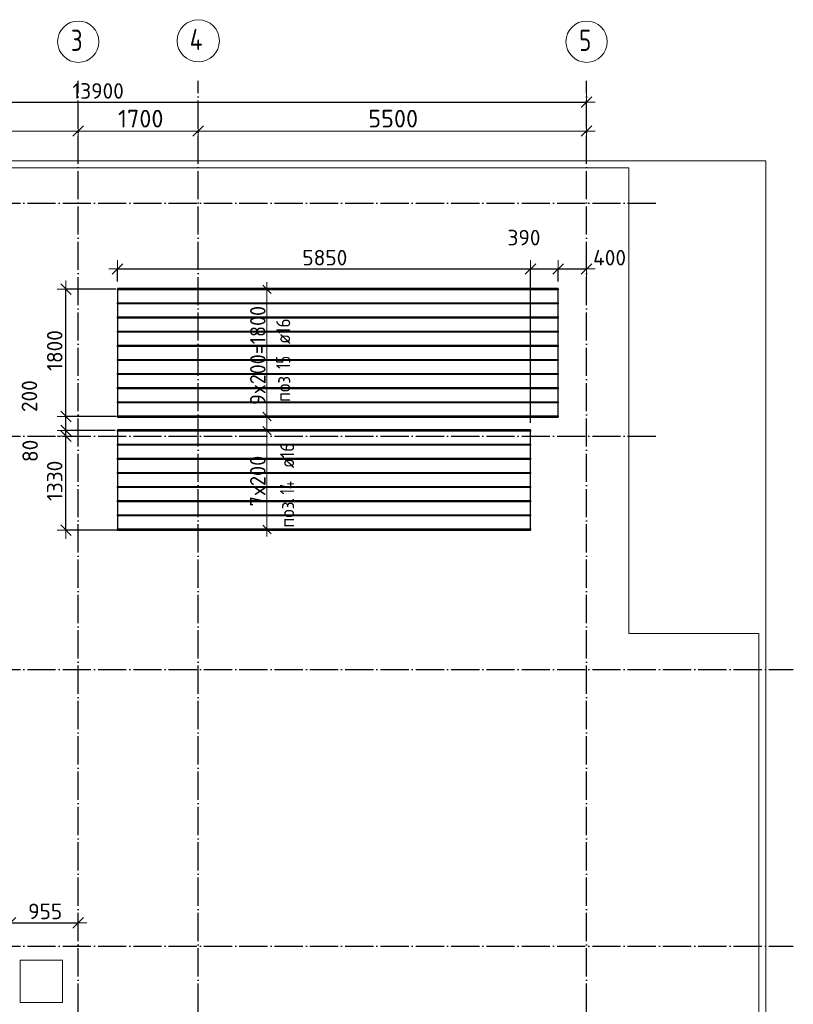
# Model space of a CAD drawing. Header units: millimetres. Extents: x -3725 to 93325, y -74170 to 82591.
# Tile 8 of 133: x 35872 to 46830, y -33561 to -19623. Entities that reach past the tile are written whole.
import ezdxf

# ---------------------------------------------------------------- set-up
doc = ezdxf.new("R2010")
doc.units = ezdxf.units.MM
doc.header["$PDMODE"] = 65
for name, pattern in [('______11', [500, 400, -50, 0, -50]), ('______3', [500, 400, -100]), ('______5', [1100, 800, -100, 100, -100])]:
    doc.linetypes.add(name, pattern=pattern)
for name, color, linetype, lineweight in [('Standard', 7, 'Continuous', 25), ('Балка_ общее', 7, '______3', 13), ('Размерная линия_ общее', 7, 'Continuous', 13), ('Фундамент (1)', 7, 'Continuous', 35)]:
    doc.layers.add(name, color=color, linetype=linetype, lineweight=lineweight)
doc.layers.add('Арм.стержн.Доп. Арм верхн.зоны Х', color=7, linetype='Continuous', lineweight=35, true_color=0x8c8cff)
doc.layers.add('Осевая линия_ общее', color=7, linetype='______5', lineweight=13, true_color=0xa0a0a0)
doc.styles.add('ISOCPEUR', font='ISOCPEUR')
doc.dimstyles.new('DIMSTYLE_18', dxfattribs={"dimtxt": 220, "dimasz": 250, "dimexe": 0, "dimexo": 0, "dimgap": 110, "dimtad": 2, "dimdec": 0, "dimrnd": 1, "dimzin": 12, "dimdsep": 46, "dimtxsty": 'ISOCPEUR', "dimblk1": 'ALL_ML_STRICH', "dimblk2": 'ALL_ML_STRICH', "dimsah": 1, "dimcen": 0, "dimclrd": 7, "dimclre": 256, "dimclrt": 7, "dimadec": 0, "dimazin": 0, "dimtfac": 1, "dimtdec": 0, "dimtix": 1, "dimtmove": 2, "dimatfit": 3, "dimfxl": 0, "dimtzin": 0, "dimlwd": 0, "dimlwe": -3, "dimarcsym": 0})
doc.dimstyles.new('DIMSTYLE_3', dxfattribs={"dimtxt": 220, "dimasz": 250, "dimexe": 0, "dimexo": 0, "dimgap": 110, "dimtad": 2, "dimdec": 0, "dimrnd": 5, "dimzin": 12, "dimdsep": 46, "dimtxsty": 'ISOCPEUR', "dimblk1": 'ALL_ML_STRICH', "dimblk2": 'ALL_ML_STRICH', "dimsah": 1, "dimcen": 0, "dimclrd": 7, "dimclre": 256, "dimclrt": 7, "dimadec": 0, "dimazin": 0, "dimtfac": 1, "dimtdec": 0, "dimtix": 1, "dimtmove": 2, "dimatfit": 3, "dimfxl": 0, "dimtzin": 0, "dimlwd": 0, "dimlwe": -3, "dimarcsym": 0})
doc.dimstyles.new('DIMSTYLE_5', dxfattribs={"dimtxt": 220, "dimasz": 250, "dimexe": 0, "dimexo": 0, "dimgap": 110, "dimtad": 2, "dimdec": 0, "dimrnd": 5, "dimzin": 12, "dimdsep": 46, "dimtxsty": 'ISOCPEUR', "dimblk1": 'ALL_ML_STRICH', "dimblk2": 'ALL_ML_STRICH', "dimsah": 1, "dimcen": 0, "dimclrd": 7, "dimclre": 256, "dimclrt": 7, "dimadec": 0, "dimazin": 0, "dimtfac": 1, "dimtdec": 0, "dimtix": 1, "dimtmove": 2, "dimatfit": 3, "dimfxl": 0, "dimtvp": 1.2, "dimtzin": 0, "dimlwd": 0, "dimlwe": -3, "dimarcsym": 0})
doc.dimstyles.new('DIMSTYLE_7', dxfattribs={"dimtxt": 250, "dimasz": 250, "dimexe": 0, "dimexo": 0, "dimgap": 125, "dimtad": 2, "dimdec": 0, "dimrnd": 5, "dimzin": 12, "dimdsep": 46, "dimtxsty": 'ISOCPEUR', "dimblk1": 'ALL_ML_STRICH', "dimblk2": 'ALL_ML_STRICH', "dimsah": 1, "dimcen": 0, "dimclrd": 7, "dimclre": 256, "dimclrt": 7, "dimadec": 0, "dimazin": 0, "dimtfac": 1, "dimtdec": 0, "dimtix": 1, "dimtmove": 2, "dimatfit": 3, "dimfxl": 0, "dimtzin": 0, "dimlwd": 0, "dimlwe": -3, "dimarcsym": 0})

# ---------------------------------------------------------------- blocks, each defined once
blk = doc.blocks.new('ALL_ML_STRICH')
at = {"color": 0, "linetype": 'ByBlock', "lineweight": -2}
for p, q in [((-1, 0), (0.5, 0)), ((-0.3, -0.3), (0.3, 0.3)), ((0, -0.5), (0, 0.5))]:
    blk.add_line(p, q, dxfattribs=at)
blk = doc.blocks.new('*D62')
at = {"layer": 'DEFPOINTS', "color": 7, "linetype": 'Continuous', "lineweight": 13, "transparency": 33554687}
for p in [(31200, -21199), (31200, -21242), (36700, -21201)]:
    blk.add_point(p, dxfattribs=at)
at = {"layer": 'Балка_ общее', "color": 251, "linetype": 'Continuous', "lineweight": -2, "true_color": 0x656565, "transparency": 33554687}
for p, q in [((31200, -21232), (31200, -21199)), ((36700, -21191), (36700, -21199))]:
    blk.add_line(p, q, dxfattribs=at)
at = {"layer": 'Балка_ общее', "color": 7, "linetype": 'Continuous', "lineweight": -2, "transparency": 33554687}
blk.add_line((31200, -21199), (36700, -21199), dxfattribs=at)
at = {"layer": 'Балка_ общее', "color": 7, "linetype": 'Continuous', "lineweight": 13, "transparency": 33554687, "xscale": 250, "yscale": 250, "zscale": 250, "rotation": 180}
blk.add_blockref('ALL_ML_STRICH', (31200, -21199), dxfattribs=at)
at = {"layer": 'Балка_ общее', "color": 7, "linetype": 'Continuous', "lineweight": 13, "transparency": 33554687, "xscale": 250, "yscale": 250, "zscale": 250}
blk.add_blockref('ALL_ML_STRICH', (36700, -21199), dxfattribs=at)
at = {"layer": 'Балка_ общее', "color": 7, "linetype": 'Continuous', "lineweight": 13, "transparency": 33554687, "insert": (33962, -21024), "char_height": 250, "width": 1000, "attachment_point": 5, "style": 'ISOCPEUR'}
blk.add_mtext('\\A1;{5500}', dxfattribs=at)
blk = doc.blocks.new('*D63')
at = {"layer": 'DEFPOINTS', "color": 7, "linetype": 'Continuous', "lineweight": 13, "transparency": 33554687}
for p in [(36700, -21199), (36700, -21201), (38400, -21242)]:
    blk.add_point(p, dxfattribs=at)
at = {"layer": 'Балка_ общее', "color": 251, "linetype": 'Continuous', "lineweight": -2, "true_color": 0x656565, "transparency": 33554687}
for p, q in [((36700, -21191), (36700, -21199)), ((38400, -21232), (38400, -21199))]:
    blk.add_line(p, q, dxfattribs=at)
at = {"layer": 'Балка_ общее', "color": 7, "linetype": 'Continuous', "lineweight": -2, "transparency": 33554687}
blk.add_line((36700, -21199), (38400, -21199), dxfattribs=at)
at = {"layer": 'Балка_ общее', "color": 7, "linetype": 'Continuous', "lineweight": 13, "transparency": 33554687, "xscale": 250, "yscale": 250, "zscale": 250, "rotation": 180}
blk.add_blockref('ALL_ML_STRICH', (36700, -21199), dxfattribs=at)
at = {"layer": 'Балка_ общее', "color": 7, "linetype": 'Continuous', "lineweight": 13, "transparency": 33554687, "xscale": 250, "yscale": 250, "zscale": 250}
blk.add_blockref('ALL_ML_STRICH', (38400, -21199), dxfattribs=at)
at = {"layer": 'Балка_ общее', "color": 7, "linetype": 'Continuous', "lineweight": 13, "transparency": 33554687, "insert": (37587, -21024), "char_height": 250, "width": 1000, "attachment_point": 5, "style": 'ISOCPEUR'}
blk.add_mtext('\\A1;{1700}', dxfattribs=at)
blk = doc.blocks.new('*D64')
at = {"layer": 'DEFPOINTS', "color": 7, "linetype": 'Continuous', "lineweight": 13, "transparency": 33554687}
for p in [(38400, -21199), (38400, -21242), (43900, -21284)]:
    blk.add_point(p, dxfattribs=at)
at = {"layer": 'Балка_ общее', "color": 251, "linetype": 'Continuous', "lineweight": -2, "true_color": 0x656565, "transparency": 33554687}
for p, q in [((38400, -21232), (38400, -21199)), ((43900, -21274), (43900, -21199))]:
    blk.add_line(p, q, dxfattribs=at)
at = {"layer": 'Балка_ общее', "color": 7, "linetype": 'Continuous', "lineweight": -2, "transparency": 33554687}
blk.add_line((38400, -21199), (43900, -21199), dxfattribs=at)
at = {"layer": 'Балка_ общее', "color": 7, "linetype": 'Continuous', "lineweight": 13, "transparency": 33554687, "xscale": 250, "yscale": 250, "zscale": 250, "rotation": 180}
blk.add_blockref('ALL_ML_STRICH', (38400, -21199), dxfattribs=at)
at = {"layer": 'Балка_ общее', "color": 7, "linetype": 'Continuous', "lineweight": 13, "transparency": 33554687, "xscale": 250, "yscale": 250, "zscale": 250}
blk.add_blockref('ALL_ML_STRICH', (43900, -21199), dxfattribs=at)
at = {"layer": 'Балка_ общее', "color": 7, "linetype": 'Continuous', "lineweight": 13, "transparency": 33554687, "insert": (41162, -21024), "char_height": 250, "width": 1000, "attachment_point": 5, "style": 'ISOCPEUR'}
blk.add_mtext('\\A1;{5500}', dxfattribs=at)
blk = doc.blocks.new('*D250')
at = {"layer": 'DEFPOINTS', "color": 7, "linetype": 'Continuous', "lineweight": 13, "transparency": 33554687}
for p in [(36912, -25520), (36528, -26848), (37365, -26848)]:
    blk.add_point(p, dxfattribs=at)
at = {"layer": 'Размерная линия_ общее', "color": 253, "linetype": 'Continuous', "lineweight": -2, "true_color": 0xa0a0a0, "transparency": 33554687}
for p, q in [((36528, -25520), (36528, -25520)), ((37265, -26848), (36528, -26848))]:
    blk.add_line(p, q, dxfattribs=at)
at = {"layer": 'Размерная линия_ общее', "color": 7, "linetype": 'Continuous', "lineweight": -2, "transparency": 33554687}
blk.add_line((36528, -26848), (36528, -25520), dxfattribs=at)
at = {"layer": 'Размерная линия_ общее', "color": 7, "linetype": 'Continuous', "lineweight": 13, "transparency": 33554687, "xscale": 250, "yscale": 250, "zscale": 250}
for p, rotation in [((36528, -25520), 90), ((36528, -26848), 270)]:
    blk.add_blockref('ALL_ML_STRICH', p, dxfattribs=dict(at, rotation=rotation))
at = {"layer": 'Размерная линия_ общее', "color": 7, "linetype": 'Continuous', "lineweight": 13, "transparency": 33554687, "insert": (36368, -26151), "char_height": 220, "width": 880, "attachment_point": 5, "rotation": 90, "style": 'ISOCPEUR'}
blk.add_mtext('\\A1;{1330}', dxfattribs=at)
blk = doc.blocks.new('*D251')
at = {"layer": 'DEFPOINTS', "color": 7, "linetype": 'Continuous', "lineweight": 13, "transparency": 33554687}
for p in [(37323, -25439), (36528, -25520), (36912, -25520)]:
    blk.add_point(p, dxfattribs=at)
at = {"layer": 'Размерная линия_ общее', "color": 253, "linetype": 'Continuous', "lineweight": -2, "true_color": 0xa0a0a0, "transparency": 33554687}
for p, q in [((37223, -25439), (36528, -25439)), ((36528, -25520), (36528, -25520))]:
    blk.add_line(p, q, dxfattribs=at)
at = {"layer": 'Размерная линия_ общее', "color": 7, "linetype": 'Continuous', "lineweight": -2, "transparency": 33554687}
blk.add_line((36528, -25520), (36528, -25439), dxfattribs=at)
at = {"layer": 'Размерная линия_ общее', "color": 7, "linetype": 'Continuous', "lineweight": 13, "transparency": 33554687, "xscale": 250, "yscale": 250, "zscale": 250}
for p, rotation in [((36528, -25520), 270), ((36528, -25439), 90)]:
    blk.add_blockref('ALL_ML_STRICH', p, dxfattribs=dict(at, rotation=rotation))
at = {"layer": 'Размерная линия_ общее', "color": 7, "linetype": 'Continuous', "lineweight": 13, "transparency": 33554687, "insert": (36020, -25727), "char_height": 220, "width": 440, "attachment_point": 5, "rotation": 90, "style": 'ISOCPEUR'}
blk.add_mtext('\\A1;{80}', dxfattribs=at)
blk = doc.blocks.new('*D252')
at = {"layer": 'DEFPOINTS', "color": 7, "linetype": 'Continuous', "lineweight": 13, "transparency": 33554687}
for p in [(37339, -25239), (36528, -25439), (37323, -25439)]:
    blk.add_point(p, dxfattribs=at)
at = {"layer": 'Размерная линия_ общее', "color": 253, "linetype": 'Continuous', "lineweight": -2, "true_color": 0xa0a0a0, "transparency": 33554687}
for p, q in [((37239, -25239), (36528, -25239)), ((37223, -25439), (36528, -25439))]:
    blk.add_line(p, q, dxfattribs=at)
at = {"layer": 'Размерная линия_ общее', "color": 7, "linetype": 'Continuous', "lineweight": -2, "transparency": 33554687}
blk.add_line((36528, -25439), (36528, -25239), dxfattribs=at)
at = {"layer": 'Размерная линия_ общее', "color": 7, "linetype": 'Continuous', "lineweight": 13, "transparency": 33554687, "xscale": 250, "yscale": 250, "zscale": 250}
for p, rotation in [((36528, -25239), 90), ((36528, -25439), 270)]:
    blk.add_blockref('ALL_ML_STRICH', p, dxfattribs=dict(at, rotation=rotation))
at = {"layer": 'Размерная линия_ общее', "color": 7, "linetype": 'Continuous', "lineweight": 13, "transparency": 33554687, "insert": (36010, -24952), "char_height": 220, "width": 660, "attachment_point": 5, "rotation": 90, "style": 'ISOCPEUR'}
blk.add_mtext('\\A1;{200}', dxfattribs=at)
blk = doc.blocks.new('*D253')
at = {"layer": 'DEFPOINTS', "color": 7, "linetype": 'Continuous', "lineweight": 13, "transparency": 33554687}
for p in [(37333, -23439), (36528, -25239), (37339, -25239)]:
    blk.add_point(p, dxfattribs=at)
at = {"layer": 'Размерная линия_ общее', "color": 253, "linetype": 'Continuous', "lineweight": -2, "true_color": 0xa0a0a0, "transparency": 33554687}
for p, q in [((37233, -23439), (36528, -23439)), ((37239, -25239), (36528, -25239))]:
    blk.add_line(p, q, dxfattribs=at)
at = {"layer": 'Размерная линия_ общее', "color": 7, "linetype": 'Continuous', "lineweight": -2, "transparency": 33554687}
blk.add_line((36528, -25239), (36528, -23439), dxfattribs=at)
at = {"layer": 'Размерная линия_ общее', "color": 7, "linetype": 'Continuous', "lineweight": 13, "transparency": 33554687, "xscale": 250, "yscale": 250, "zscale": 250}
for p, rotation in [((36528, -23439), 90), ((36528, -25239), 270)]:
    blk.add_blockref('ALL_ML_STRICH', p, dxfattribs=dict(at, rotation=rotation))
at = {"layer": 'Размерная линия_ общее', "color": 7, "linetype": 'Continuous', "lineweight": 13, "transparency": 33554687, "insert": (36368, -24306), "char_height": 220, "width": 880, "attachment_point": 5, "rotation": 90, "style": 'ISOCPEUR'}
blk.add_mtext('\\A1;{1800}', dxfattribs=at)
blk = doc.blocks.new('*D254')
at = {"layer": 'DEFPOINTS', "color": 7, "linetype": 'Continuous', "lineweight": 13, "transparency": 33554687}
for p in [(37258, -23152), (37258, -23428), (43108, -25430)]:
    blk.add_point(p, dxfattribs=at)
at = {"layer": 'Размерная линия_ общее', "color": 253, "linetype": 'Continuous', "lineweight": -2, "true_color": 0xa0a0a0, "transparency": 33554687}
for p, q in [((37258, -23328), (37258, -23152)), ((43108, -25330), (43108, -23152))]:
    blk.add_line(p, q, dxfattribs=at)
at = {"layer": 'Размерная линия_ общее', "color": 7, "linetype": 'Continuous', "lineweight": -2, "transparency": 33554687}
blk.add_line((37258, -23152), (43108, -23152), dxfattribs=at)
at = {"layer": 'Размерная линия_ общее', "color": 7, "linetype": 'Continuous', "lineweight": 13, "transparency": 33554687, "xscale": 250, "yscale": 250, "zscale": 250, "rotation": 180}
blk.add_blockref('ALL_ML_STRICH', (37258, -23152), dxfattribs=at)
at = {"layer": 'Размерная линия_ общее', "color": 7, "linetype": 'Continuous', "lineweight": 13, "transparency": 33554687, "xscale": 250, "yscale": 250, "zscale": 250}
blk.add_blockref('ALL_ML_STRICH', (43108, -23152), dxfattribs=at)
at = {"layer": 'Размерная линия_ общее', "color": 7, "linetype": 'Continuous', "lineweight": 13, "transparency": 33554687, "insert": (40194, -22992), "char_height": 220, "width": 880, "attachment_point": 5, "style": 'ISOCPEUR'}
blk.add_mtext('\\A1;{5850}', dxfattribs=at)
blk = doc.blocks.new('*D255')
at = {"layer": 'DEFPOINTS', "color": 7, "linetype": 'Continuous', "lineweight": 13, "transparency": 33554687}
for p in [(43108, -23152), (43498, -23428), (43108, -25430)]:
    blk.add_point(p, dxfattribs=at)
at = {"layer": 'Размерная линия_ общее', "color": 253, "linetype": 'Continuous', "lineweight": -2, "true_color": 0xa0a0a0, "transparency": 33554687}
for p, q in [((43108, -25330), (43108, -23152)), ((43498, -23328), (43498, -23152))]:
    blk.add_line(p, q, dxfattribs=at)
at = {"layer": 'Размерная линия_ общее', "color": 7, "linetype": 'Continuous', "lineweight": -2, "transparency": 33554687}
blk.add_line((43108, -23152), (43498, -23152), dxfattribs=at)
at = {"layer": 'Размерная линия_ общее', "color": 7, "linetype": 'Continuous', "lineweight": 13, "transparency": 33554687, "xscale": 250, "yscale": 250, "zscale": 250, "rotation": 180}
blk.add_blockref('ALL_ML_STRICH', (43108, -23152), dxfattribs=at)
at = {"layer": 'Размерная линия_ общее', "color": 7, "linetype": 'Continuous', "lineweight": 13, "transparency": 33554687, "xscale": 250, "yscale": 250, "zscale": 250}
blk.add_blockref('ALL_ML_STRICH', (43498, -23152), dxfattribs=at)
at = {"layer": 'Размерная линия_ общее', "color": 7, "linetype": 'Continuous', "lineweight": 13, "transparency": 33554687, "insert": (43015, -22708), "char_height": 220, "width": 660, "attachment_point": 5, "style": 'ISOCPEUR'}
blk.add_mtext('\\A1;{390}', dxfattribs=at)
blk = doc.blocks.new('*D256')
at = {"layer": 'DEFPOINTS', "color": 7, "linetype": 'Continuous', "lineweight": 13, "transparency": 33554687}
for p in [(43498, -23152), (43900, -23171), (43498, -23428)]:
    blk.add_point(p, dxfattribs=at)
at = {"layer": 'Размерная линия_ общее', "color": 253, "linetype": 'Continuous', "lineweight": -2, "true_color": 0xa0a0a0, "transparency": 33554687}
for p, q in [((43498, -23328), (43498, -23152)), ((43900, -23152), (43900, -23152))]:
    blk.add_line(p, q, dxfattribs=at)
at = {"layer": 'Размерная линия_ общее', "color": 7, "linetype": 'Continuous', "lineweight": -2, "transparency": 33554687}
blk.add_line((43498, -23152), (43900, -23152), dxfattribs=at)
at = {"layer": 'Размерная линия_ общее', "color": 7, "linetype": 'Continuous', "lineweight": 13, "transparency": 33554687, "xscale": 250, "yscale": 250, "zscale": 250, "rotation": 180}
blk.add_blockref('ALL_ML_STRICH', (43498, -23152), dxfattribs=at)
at = {"layer": 'Размерная линия_ общее', "color": 7, "linetype": 'Continuous', "lineweight": 13, "transparency": 33554687, "xscale": 250, "yscale": 250, "zscale": 250}
blk.add_blockref('ALL_ML_STRICH', (43900, -23152), dxfattribs=at)
at = {"layer": 'Размерная линия_ общее', "color": 7, "linetype": 'Continuous', "lineweight": 13, "transparency": 33554687, "insert": (44227, -22992), "char_height": 220, "width": 660, "attachment_point": 5, "style": 'ISOCPEUR'}
blk.add_mtext('\\A1;{400}', dxfattribs=at)
blk = doc.blocks.new('*D258')
at = {"layer": 'DEFPOINTS', "color": 7, "linetype": 'Continuous', "lineweight": 13, "transparency": 33554687}
for p in [(35744, -32084), (35744, -32406), (36700, -32395)]:
    blk.add_point(p, dxfattribs=at)
at = {"layer": 'Размерная линия_ общее', "color": 253, "linetype": 'Continuous', "lineweight": -2, "true_color": 0xa0a0a0, "transparency": 33554687}
for p, q in [((35744, -32184), (35744, -32406)), ((36700, -32406), (36700, -32406))]:
    blk.add_line(p, q, dxfattribs=at)
at = {"layer": 'Размерная линия_ общее', "color": 7, "linetype": 'Continuous', "lineweight": -2, "transparency": 33554687}
blk.add_line((35744, -32406), (36700, -32406), dxfattribs=at)
at = {"layer": 'Размерная линия_ общее', "color": 7, "linetype": 'Continuous', "lineweight": 13, "transparency": 33554687, "xscale": 250, "yscale": 250, "zscale": 250, "rotation": 180}
blk.add_blockref('ALL_ML_STRICH', (35744, -32406), dxfattribs=at)
at = {"layer": 'Размерная линия_ общее', "color": 7, "linetype": 'Continuous', "lineweight": 13, "transparency": 33554687, "xscale": 250, "yscale": 250, "zscale": 250}
blk.add_blockref('ALL_ML_STRICH', (36700, -32406), dxfattribs=at)
at = {"layer": 'Размерная линия_ общее', "color": 7, "linetype": 'Continuous', "lineweight": 13, "transparency": 33554687, "insert": (36233, -32246), "char_height": 220, "width": 660, "attachment_point": 5, "style": 'ISOCPEUR'}
blk.add_mtext('\\A1;{955}', dxfattribs=at)
blk = doc.blocks.new('*D539')
at = {"layer": 'DEFPOINTS', "color": 7, "linetype": 'Continuous', "lineweight": 13, "transparency": 33554687}
for p in [(30000, -20609), (43900, -20747), (30000, -20792)]:
    blk.add_point(p, dxfattribs=at)
at = {"layer": 'Размерная линия_ общее', "color": 253, "linetype": 'Continuous', "lineweight": -2, "true_color": 0xa0a0a0, "transparency": 33554687}
for p, q in [((30000, -20709), (30000, -20792)), ((43900, -20792), (43900, -20792))]:
    blk.add_line(p, q, dxfattribs=at)
at = {"layer": 'Размерная линия_ общее', "color": 7, "linetype": 'Continuous', "lineweight": -2, "transparency": 33554687}
blk.add_line((30000, -20792), (43900, -20792), dxfattribs=at)
at = {"layer": 'Размерная линия_ общее', "color": 7, "linetype": 'Continuous', "lineweight": 13, "transparency": 33554687, "xscale": 250, "yscale": 250, "zscale": 250, "rotation": 180}
blk.add_blockref('ALL_ML_STRICH', (30000, -20792), dxfattribs=at)
at = {"layer": 'Размерная линия_ общее', "color": 7, "linetype": 'Continuous', "lineweight": 13, "transparency": 33554687, "xscale": 250, "yscale": 250, "zscale": 250}
blk.add_blockref('ALL_ML_STRICH', (43900, -20792), dxfattribs=at)
at = {"layer": 'Размерная линия_ общее', "color": 7, "linetype": 'Continuous', "lineweight": 13, "transparency": 33554687, "insert": (36983, -20632), "char_height": 220, "width": 1100, "attachment_point": 5, "style": 'ISOCPEUR'}
blk.add_mtext('\\A1;{13900}', dxfattribs=at)
blk = doc.blocks.new('СЛОЖНЫЙ_ОБЪЕКТ_3')
at = {"layer": 'Осевая линия_ общее', "color": 253, "linetype": '______11', "lineweight": -3, "true_color": 0xa0a0a0, "transparency": 33554687}
for p, q in [((36700, -44170), (36700, -20490)), ((38400, -44170), (38400, -20490)), ((43900, -44170), (43900, -20490)), ((27980, -22220), (44900, -22220)), ((27980, -25520), (44900, -25520)), ((27980, -28820), (46830, -28820)), ((27980, -32740), (46830, -32740))]:
    blk.add_line(p, q, dxfattribs=at)
at = {"layer": 'Осевая линия_ общее', "color": 7, "linetype": 'Continuous', "lineweight": 13, "transparency": 33554687}
for centre, radius in [((36702.4, -19934.7), 292.4), ((38401.3, -19922), 298.8), ((43902.4, -19934.7), 292.4)]:
    blk.add_circle(centre, radius, dxfattribs=at)
at = {"layer": 'Осевая линия_ общее', "color": 7, "linetype": 'Continuous', "lineweight": 13, "transparency": 33554687, "char_height": 300, "attachment_point": 7, "style": 'ISOCPEUR'}
for s, insert, width in [('\\W0.78;3', (36597.4, -20065.2), 326.407), ('\\W0.80;4', (38281.3, -20052.5), 359.833), ('\\W0.78;5', (43797.4, -20065.2), 326.407)]:
    blk.add_mtext(s, dxfattribs=dict(at, insert=insert, width=width))
at = {"layer": 'Балка_ общее', "color": 7, "linetype": 'Continuous', "lineweight": 13, "transparency": 33554687}
for base, p1, p2, picture, middle in [((36700, -21198.6), (31200, -21232.2), (36700, -21190.6), '*D62', (33962.5, -21023.6)), ((38400, -21198.6), (36700, -21190.6), (38400, -21232.2), '*D63', (37587.5, -21023.6)), ((43900, -21198.6), (38400, -21232.2), (43900, -21273.8), '*D64', (41162.5, -21023.6))]:
    dim = blk.add_linear_dim(base=base, p1=p1, p2=p2, dimstyle='DIMSTYLE_7', override={"dimpost": '<>', "dimclrd": 7, "dimclre": 251, "dimclrt": 7, "dimlwd": 0, "dimlwe": 65533}, dxfattribs=at)
    dim.commit()
    dim.dimension.update_dxf_attribs({"geometry": picture, "text_midpoint": middle, "dimtype": 160})

msp = doc.modelspace()

# ---------------------------------------------------------------- linework, layer by layer
at = {"layer": 'Standard', "color": 7, "linetype": 'Continuous', "lineweight": 18, "transparency": 33554687}
msp.add_lwpolyline([(29250, -43460), (46440, -43460), (46440, -21620), (29250, -21620), (29250, -43460)], dxfattribs=at)
at = {"layer": 'Арм.стержн.Доп. Арм верхн.зоны Х', "color": 7, "linetype": 'Continuous', "lineweight": 25, "transparency": 33554687}
for p, q in [((39434.7, -23499.5), (39314.7, -23379.5)), ((39434.7, -25299.5), (39314.7, -25179.5)), ((39434.7, -25499.5), (39314.7, -25379.5)), ((39434.7, -26899.5), (39314.7, -26779.5))]:
    msp.add_line(p, q, dxfattribs=at)
at = {"layer": 'Арм.стержн.Доп. Арм верхн.зоны Х', "color": 7, "linetype": 'Continuous', "lineweight": 13, "transparency": 33554687}
for p, q in [((39374.7, -23439.5), (39374.7, -23339.5)), ((39374.7, -25239.5), (39374.7, -23439.5)), ((39374.7, -25239.5), (39374.7, -25339.5)), ((39374.7, -25439.5), (39374.7, -25339.5)), ((39374.7, -26839.5), (39374.7, -25439.5)), ((39374.7, -26839.5), (39374.7, -26939.5))]:
    msp.add_line(p, q, dxfattribs=at)
at = {"layer": 'Арм.стержн.Доп. Арм верхн.зоны Х', "color": 253, "linetype": 'Continuous', "lineweight": -3, "true_color": 0xa0a0a0, "transparency": 33554687}
for p, q in [((39374.7, -23439.5), (39274.7, -23439.5)), ((39374.7, -23439.5), (39474.7, -23439.5)), ((39374.7, -25239.5), (39274.7, -25239.5)), ((39374.7, -25239.5), (39474.7, -25239.5)), ((39374.7, -25439.5), (39274.7, -25439.5)), ((39374.7, -25439.5), (39474.7, -25439.5)), ((39374.7, -26839.5), (39274.7, -26839.5)), ((39374.7, -26839.5), (39474.7, -26839.5))]:
    msp.add_line(p, q, dxfattribs=at)
at = {"layer": 'Арм.стержн.Доп. Арм верхн.зоны Х', "color": 52, "linetype": 'Continuous', "lineweight": 25, "transparency": 33554687}
for points in [[(43498.3, -23428.5), (37258.3, -23428.5), (37258.3, -25250.5), (43498.3, -25250.5), (43498.3, -23428.5)], [(43108.3, -25430.5), (37258.3, -25430.5), (37258.3, -26848.5), (43108.3, -26848.5), (43108.3, -25430.5)]]:
    msp.add_lwpolyline(points, dxfattribs=at)
at = {"layer": 'Арм.стержн.Доп. Арм верхн.зоны Х', "color": 41, "linetype": 'Continuous', "lineweight": 25, "transparency": 33554687}
for points in [[(43498.3, -23447.5), (37258.3, -23447.5), (37258.3, -23431.5), (43498.3, -23431.5), (43498.3, -23447.5)], [(43498.3, -23647.5), (37258.3, -23647.5), (37258.3, -23631.5), (43498.3, -23631.5), (43498.3, -23647.5)], [(43498.3, -23847.5), (37258.3, -23847.5), (37258.3, -23831.5), (43498.3, -23831.5), (43498.3, -23847.5)], [(43498.3, -24047.5), (37258.3, -24047.5), (37258.3, -24031.5), (43498.3, -24031.5), (43498.3, -24047.5)], [(43498.3, -24247.5), (37258.3, -24247.5), (37258.3, -24231.5), (43498.3, -24231.5), (43498.3, -24247.5)], [(43498.3, -24447.5), (37258.3, -24447.5), (37258.3, -24431.5), (43498.3, -24431.5), (43498.3, -24447.5)], [(43498.3, -24647.5), (37258.3, -24647.5), (37258.3, -24631.5), (43498.3, -24631.5), (43498.3, -24647.5)], [(43498.3, -24847.5), (37258.3, -24847.5), (37258.3, -24831.5), (43498.3, -24831.5), (43498.3, -24847.5)], [(43498.3, -25047.5), (37258.3, -25047.5), (37258.3, -25031.5), (43498.3, -25031.5), (43498.3, -25047.5)], [(43498.3, -25247.5), (37258.3, -25247.5), (37258.3, -25231.5), (43498.3, -25231.5), (43498.3, -25247.5)], [(43108.3, -25447.5), (37258.3, -25447.5), (37258.3, -25431.5), (43108.3, -25431.5), (43108.3, -25447.5)], [(43108.3, -25647.5), (37258.3, -25647.5), (37258.3, -25631.5), (43108.3, -25631.5), (43108.3, -25647.5)], [(43108.3, -25847.5), (37258.3, -25847.5), (37258.3, -25831.5), (43108.3, -25831.5), (43108.3, -25847.5)], [(43108.3, -26047.5), (37258.3, -26047.5), (37258.3, -26031.5), (43108.3, -26031.5), (43108.3, -26047.5)], [(43108.3, -26247.5), (37258.3, -26247.5), (37258.3, -26231.5), (43108.3, -26231.5), (43108.3, -26247.5)], [(43108.3, -26447.5), (37258.3, -26447.5), (37258.3, -26431.5), (43108.3, -26431.5), (43108.3, -26447.5)], [(43108.3, -26647.5), (37258.3, -26647.5), (37258.3, -26631.5), (43108.3, -26631.5), (43108.3, -26647.5)], [(43108.3, -26847.5), (37258.3, -26847.5), (37258.3, -26831.5), (43108.3, -26831.5), (43108.3, -26847.5)]]:
    msp.add_lwpolyline(points, dxfattribs=at)
at = {"layer": 'Фундамент (1)', "color": 7, "lineweight": 18, "transparency": 33554687}
for p, q in [((30600, -21720), (44500, -21720)), ((44500, -21720), (44500, -28310)), ((44500, -28310), (46340, -28310)), ((46340, -28310), (46340, -37170)), ((35880, -32935), (35880, -33535)), ((36480, -32935), (35880, -32935)), ((36480, -33535), (36480, -32935)), ((35880, -33535), (36480, -33535))]:
    msp.add_line(p, q, dxfattribs=at)
at = {"layer": 'Фундамент (1)', "color": 7, "linetype": 'Continuous', "lineweight": 18, "transparency": 33554687}
for p, q in [((30600, -21720), (44500, -21720)), ((44500, -21720), (44500, -28310)), ((44500, -28310), (46340, -28310)), ((46340, -28310), (46340, -37170)), ((35880, -32935), (35880, -33535)), ((36480, -32935), (35880, -32935)), ((36480, -33535), (36480, -32935)), ((35880, -33535), (36480, -33535))]:
    msp.add_line(p, q, dxfattribs=at)

# ---------------------------------------------------------------- block references
at = {"layer": 'Балка_ общее', "color": 7, "linetype": 'Continuous', "lineweight": 13, "transparency": 33554687}
msp.add_blockref('СЛОЖНЫЙ_ОБЪЕКТ_3', (0, 0), dxfattribs=at)

# ---------------------------------------------------------------- texts
at = {"layer": 'Арм.стержн.Доп. Арм верхн.зоны Х', "color": 7, "linetype": 'Continuous', "lineweight": 13, "transparency": 33554687, "char_height": 220, "attachment_point": 7, "rotation": 90, "style": 'ISOCPEUR'}
for s, insert, width in [('\\W0.94;9x200=1800', (39354.7, -25076.5), 1598.71), ('\\W0.95;7x200', (39354.7, -26513.5), 873.359)]:
    msp.add_mtext(s, dxfattribs=dict(at, insert=insert, width=width))
at = {"layer": 'Арм.стержн.Доп. Арм верхн.зоны Х', "color": 7, "linetype": 'Continuous', "lineweight": 25, "transparency": 33554687, "char_height": 200, "attachment_point": 7, "rotation": 90, "style": 'ISOCPEUR'}
for s, insert, width in [('\\W0.89; ø16 ', (39704.7, -24326.4), 749.105), ('\\W0.75;15', (39704.7, -24566.4), 314.854), ('\\W0.92;поз.', (39704.7, -25036.4), 561.646), ('\\W0.89; ø16 ', (39759.9, -26084.6), 749.105), ('\\W0.76;14', (39759.9, -26344.6), 336.375), ('\\W0.92;поз.', (39759.9, -26814.6), 561.646)]:
    msp.add_mtext(s, dxfattribs=dict(at, insert=insert, width=width))

# ---------------------------------------------------------------- dimensions: what is measured, and where the dimension line sits
at = {"layer": 'Размерная линия_ общее', "color": 7, "linetype": 'Continuous', "lineweight": 13, "transparency": 33554687}
for base, p1, p2, dimstyle, picture, middle in [((43900, -20792.2), (30000, -20709.2), (43900, -20792.2), 'DIMSTYLE_18', '*D539', (36983, -20632.2)), ((43498.3, -23152), (43108.3, -25330.5), (43498.3, -23328.5), 'DIMSTYLE_5', '*D255', (43015.2, -22708.1)), ((43108.3, -23152), (37258.3, -23328.5), (43108.3, -25330.5), 'DIMSTYLE_3', '*D254', (40194.3, -22992)), ((43900, -23152), (43498.3, -23328.5), (43900, -23152), 'DIMSTYLE_5', '*D256', (44227.3, -22992)), ((36700, -32406.2), (35743.7, -32184), (36700, -32406.2), 'DIMSTYLE_3', '*D258', (36232.9, -32246.2))]:
    dim = msp.add_linear_dim(base=base, p1=p1, p2=p2, dimstyle=dimstyle, override={"dimpost": '<>', "dimclrd": 7, "dimclre": 253, "dimclrt": 7, "dimlwd": 0, "dimlwe": 65533}, dxfattribs=at)
    dim.commit()
    dim.dimension.update_dxf_attribs({"geometry": picture, "text_midpoint": middle, "dimtype": 160})
for base, p1, p2, dimstyle, picture, middle in [((36527.6, -23439.5), (37239.5, -25239.5), (37232.6, -23439.5), 'DIMSTYLE_3', '*D253', (36367.6, -24306.5)), ((36527.6, -25239.5), (37223.4, -25439.5), (37239.5, -25239.5), 'DIMSTYLE_5', '*D252', (36009.5, -24952.2)), ((36527.5918, -25439.4685), (36527.5918, -25520), (37223.4495, -25439.4685), 'DIMSTYLE_5', '*D251', (36019.564, -25727.2589)), ((36527.5918, -25520), (37265.3799, -26848.4685), (36527.5918, -25520), 'DIMSTYLE_3', '*D250', (36367.5918, -26151.2342))]:
    dim = msp.add_linear_dim(base=base, p1=p1, p2=p2, angle=90, dimstyle=dimstyle, override={"dimpost": '<>', "dimclrd": 7, "dimclre": 253, "dimclrt": 7, "dimlwd": 0, "dimlwe": 65533}, dxfattribs=at)
    dim.commit()
    dim.dimension.update_dxf_attribs({"geometry": picture, "text_midpoint": middle, "dimtype": 160})

doc.saveas('drawing.dxf')
